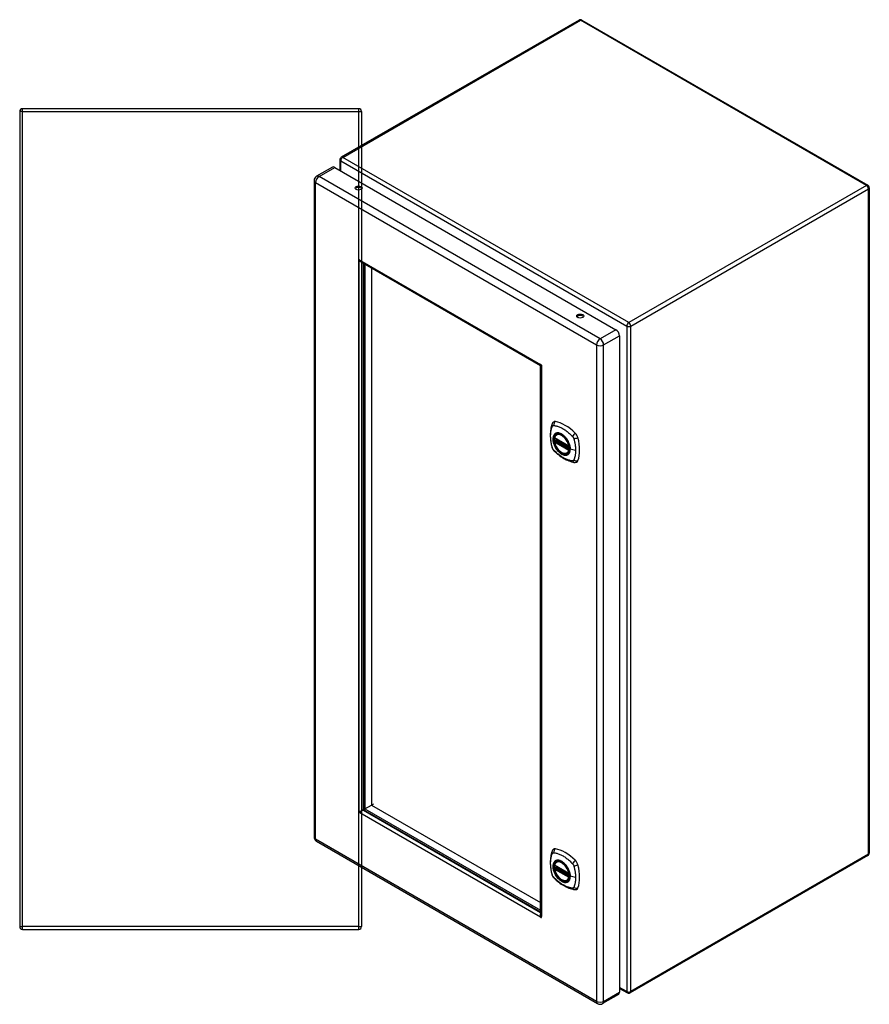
# Model space of a CAD drawing. Header units: inches. Extents: x 12.5 to 98.5, y 6.2 to 70.
# Tile 5 of 5: x 73.6 to 98.5, y 24.3 to 53.1. Entities that reach past the tile are written whole.
import ezdxf

# ---------------------------------------------------------------- set-up
doc = ezdxf.new("R2010")
doc.units = ezdxf.units.IN
doc.header["$MEASUREMENT"] = 0
doc.layers.add('Visible Edges(ANSI)', color=7, linetype='Continuous', lineweight=25)
doc.layers.add('Visible Tangent Edges(ANSI)', color=7, linetype='Continuous', lineweight=25)

msp = doc.modelspace()

# ---------------------------------------------------------------- linework, layer by layer
at = {"layer": 'Visible Edges(ANSI)'}
for p, q in [((89.993, 53.099), (83.04, 49.085)), ((90.077, 53.099), (98.443, 48.268)), ((73.632, 50.421), (73.632, 26.589)), ((83.548, 50.505), (73.716, 50.505)), ((83.632, 50.421), (83.632, 26.589)), ((82.998, 49.012), (82.998, 48.707)), ((82.78, 48.798), (82.317, 48.531)), ((82.853, 48.791), (91.073, 44.045)), ((82.244, 48.405), (82.244, 29.208)), ((98.485, 48.195), (98.485, 28.737)), ((83.56, 46.064), (83.585, 46.078)), ((83.625, 46.027), (88.865, 43.001)), ((83.69, 45.989), (83.69, 30.047)), ((83.732, 45.957), (83.732, 30.03)), ((88.863, 42.995), (83.732, 45.957)), ((83.927, 45.845), (83.927, 30.143)), ((91.177, 43.866), (91.177, 24.669)), ((88.863, 27.068), (88.863, 42.995)), ((88.869, 42.993), (88.869, 26.94)), ((88.885, 43.02), (88.885, 43.018)), ((88.894, 43.002), (88.896, 43.001)), ((89.339, 40.978), (89.349, 40.984)), ((89.282, 40.874), (89.696, 40.635)), ((89.282, 40.779), (89.296, 40.787)), ((89.302, 40.798), (89.302, 40.801)), ((89.307, 40.813), (89.348, 40.836)), ((89.652, 40.436), (89.662, 40.442)), ((83.679, 30.01), (83.692, 30.032)), ((83.714, 29.995), (83.688, 29.995)), ((83.725, 29.986), (88.869, 27.016)), ((83.732, 30.03), (83.927, 30.143)), ((83.732, 30.03), (88.863, 27.068)), ((83.927, 30.143), (83.982, 30.175)), ((83.927, 30.143), (88.863, 27.293)), ((82.317, 29.082), (90.538, 24.335)), ((98.443, 28.664), (91.491, 24.65)), ((89.282, 28.379), (89.696, 28.14)), ((89.282, 28.284), (89.296, 28.292)), ((89.302, 28.303), (89.302, 28.306)), ((89.307, 28.318), (89.348, 28.341)), ((89.339, 28.483), (89.349, 28.489)), ((89.652, 27.941), (89.662, 27.947)), ((88.894, 26.88), (88.87, 26.866)), ((73.716, 26.505), (83.548, 26.505)), ((91.177, 24.783), (91.407, 24.65)), ((91.146, 24.602), (90.684, 24.335))]:
    msp.add_line(p, q, dxfattribs=at)
at = {"layer": 'Visible Edges(ANSI)', "flags": 128}
for points in [[(83.585, 46.078), (83.585, 46.078), (83.585, 46.078), (83.585, 46.077), (83.585, 46.077), (83.585, 46.077), (83.585, 46.077), (83.586, 46.076), (83.586, 46.076), (83.586, 46.076), (83.586, 46.075), (83.586, 46.075), (83.586, 46.075), (83.586, 46.074), (83.587, 46.074), (83.587, 46.073), (83.587, 46.073), (83.587, 46.073), (83.587, 46.072), (83.587, 46.072), (83.587, 46.072), (83.588, 46.072), (83.588, 46.071), (83.588, 46.071), (83.588, 46.071)], [(83.588, 46.071), (83.589, 46.069), (83.59, 46.066), (83.591, 46.064), (83.592, 46.062), (83.593, 46.06), (83.594, 46.057), (83.596, 46.055), (83.597, 46.053), (83.598, 46.051), (83.6, 46.049), (83.601, 46.047), (83.603, 46.045), (83.604, 46.043), (83.606, 46.042), (83.608, 46.04), (83.609, 46.038), (83.611, 46.036), (83.613, 46.035), (83.615, 46.033), (83.617, 46.032), (83.619, 46.03), (83.621, 46.029), (83.623, 46.028), (83.625, 46.027)], [(83.565, 46.058), (83.565, 46.058), (83.565, 46.058), (83.565, 46.059), (83.565, 46.059), (83.564, 46.059), (83.564, 46.059), (83.564, 46.059), (83.564, 46.06), (83.563, 46.06), (83.563, 46.06), (83.563, 46.061), (83.563, 46.061), (83.562, 46.061), (83.562, 46.062), (83.562, 46.062), (83.562, 46.062), (83.561, 46.062), (83.561, 46.063), (83.561, 46.063), (83.561, 46.063), (83.561, 46.063), (83.561, 46.064), (83.56, 46.064), (83.56, 46.064)], [(83.64, 46.017), (83.637, 46.018), (83.634, 46.019), (83.631, 46.02), (83.627, 46.021), (83.624, 46.022), (83.621, 46.024), (83.617, 46.025), (83.614, 46.026), (83.611, 46.028), (83.607, 46.029), (83.604, 46.031), (83.601, 46.032), (83.598, 46.034), (83.594, 46.036), (83.591, 46.038), (83.588, 46.04), (83.585, 46.042), (83.582, 46.044), (83.579, 46.046), (83.576, 46.049), (83.573, 46.051), (83.571, 46.053), (83.568, 46.056), (83.565, 46.058)], [(88.885, 43.018), (88.883, 43.015), (88.881, 43.012), (88.879, 43.01), (88.877, 43.008), (88.875, 43.006), (88.874, 43.004), (88.872, 43.003), (88.87, 43.002), (88.869, 43.001), (88.868, 43.001), (88.866, 43.001), (88.865, 43.001), (88.864, 43.001), (88.864, 43.002), (88.863, 43.003), (88.863, 43.004), (88.863, 43.006), (88.863, 43.008), (88.863, 43.01), (88.863, 43.012), (88.864, 43.015), (88.865, 43.017), (88.866, 43.02), (88.867, 43.023)], [(88.867, 43.023), (88.867, 43.023), (88.867, 43.023), (88.867, 43.023), (88.867, 43.024), (88.867, 43.024), (88.868, 43.024), (88.868, 43.024), (88.868, 43.024), (88.868, 43.024), (88.868, 43.025), (88.868, 43.025), (88.868, 43.025), (88.868, 43.025), (88.869, 43.026), (88.869, 43.026), (88.869, 43.026), (88.869, 43.026), (88.869, 43.026), (88.869, 43.026), (88.869, 43.026), (88.869, 43.027), (88.869, 43.027), (88.869, 43.027), (88.87, 43.027)], [(88.89, 42.984), (88.886, 42.984), (88.883, 42.985), (88.881, 42.986), (88.878, 42.986), (88.876, 42.987), (88.874, 42.988), (88.873, 42.989), (88.871, 42.99), (88.87, 42.991), (88.87, 42.992), (88.87, 42.993), (88.87, 42.994), (88.87, 42.995), (88.871, 42.996), (88.872, 42.997), (88.873, 42.998), (88.875, 42.998), (88.877, 42.999), (88.879, 43), (88.881, 43.001), (88.884, 43.001), (88.887, 43.002), (88.891, 43.002), (88.894, 43.002)], [(88.894, 42.984), (88.894, 42.984), (88.894, 42.984), (88.894, 42.984), (88.894, 42.984), (88.893, 42.984), (88.893, 42.984), (88.893, 42.984), (88.893, 42.984), (88.893, 42.984), (88.892, 42.984), (88.892, 42.984), (88.892, 42.984), (88.892, 42.984), (88.891, 42.984), (88.891, 42.984), (88.891, 42.984), (88.891, 42.984), (88.891, 42.984), (88.89, 42.984), (88.89, 42.984), (88.89, 42.984), (88.89, 42.984), (88.89, 42.984), (88.89, 42.984)], [(89.205, 41.287), (89.197, 41.266), (89.191, 41.247), (89.186, 41.228), (89.181, 41.209), (89.177, 41.191), (89.172, 41.171), (89.165, 41.131), (89.159, 41.091), (89.155, 41.049), (89.153, 41.007), (89.152, 40.964), (89.153, 40.92), (89.155, 40.876), (89.159, 40.832), (89.165, 40.787), (89.172, 40.742), (89.18, 40.696), (89.19, 40.65), (89.195, 40.627), (89.198, 40.616), (89.202, 40.602)], [(89.243, 41.344), (89.23, 41.33), (89.22, 41.316), (89.211, 41.302), (89.205, 41.287)], [(89.277, 40.887), (89.281, 40.902), (89.286, 40.916), (89.292, 40.929), (89.3, 40.941), (89.308, 40.952), (89.317, 40.962), (89.328, 40.971), (89.339, 40.978)], [(89.591, 40.898), (89.61, 40.876), (89.628, 40.852), (89.645, 40.828), (89.66, 40.802), (89.674, 40.776), (89.687, 40.749), (89.699, 40.722), (89.709, 40.695)], [(89.202, 40.602), (89.206, 40.588), (89.211, 40.575), (89.217, 40.563), (89.224, 40.55), (89.231, 40.538), (89.239, 40.527), (89.248, 40.516), (89.258, 40.506)], [(89.652, 40.436), (89.64, 40.43), (89.628, 40.426), (89.615, 40.423), (89.602, 40.421), (89.589, 40.42), (89.575, 40.421), (89.56, 40.423), (89.546, 40.427), (89.531, 40.431), (89.517, 40.437), (89.502, 40.444), (89.487, 40.452), (89.473, 40.461), (89.458, 40.471), (89.444, 40.483), (89.43, 40.495), (89.416, 40.508), (89.402, 40.522), (89.389, 40.536), (89.377, 40.552), (89.365, 40.568), (89.353, 40.584), (89.342, 40.601), (89.332, 40.619), (89.322, 40.637), (89.313, 40.655), (89.305, 40.673), (89.298, 40.692), (89.291, 40.711), (89.285, 40.729), (89.281, 40.748), (89.277, 40.766)], [(89.296, 40.787), (89.299, 40.789), (89.301, 40.792), (89.302, 40.795), (89.302, 40.798)], [(89.258, 40.506), (89.267, 40.496), (89.277, 40.486), (89.294, 40.47), (89.328, 40.439), (89.363, 40.409), (89.399, 40.381), (89.435, 40.354), (89.472, 40.328), (89.509, 40.304), (89.546, 40.282), (89.584, 40.261), (89.622, 40.242), (89.659, 40.224), (89.698, 40.209), (89.736, 40.195), (89.774, 40.183), (89.812, 40.174), (89.831, 40.169), (89.842, 40.167), (89.853, 40.165)], [(89.853, 40.165), (89.868, 40.164), (89.885, 40.164), (89.902, 40.166), (89.921, 40.17)], [(83.56, 29.96), (83.56, 29.96), (83.561, 29.96), (83.561, 29.96), (83.561, 29.96), (83.561, 29.96), (83.561, 29.96), (83.561, 29.96), (83.562, 29.96), (83.562, 29.96), (83.562, 29.96), (83.562, 29.96), (83.563, 29.96), (83.563, 29.96), (83.563, 29.96), (83.563, 29.96), (83.564, 29.96), (83.564, 29.96), (83.564, 29.96), (83.564, 29.96), (83.565, 29.96), (83.565, 29.96), (83.565, 29.96), (83.565, 29.96), (83.565, 29.96)], [(83.565, 29.96), (83.569, 29.96), (83.574, 29.96), (83.578, 29.961), (83.583, 29.961), (83.587, 29.962), (83.592, 29.963), (83.597, 29.964), (83.602, 29.965), (83.607, 29.967), (83.613, 29.968), (83.618, 29.97), (83.623, 29.972), (83.628, 29.974), (83.633, 29.977), (83.639, 29.979), (83.644, 29.982), (83.649, 29.985), (83.653, 29.988), (83.658, 29.991), (83.663, 29.995), (83.667, 29.999), (83.671, 30.002), (83.675, 30.006), (83.679, 30.01)], [(83.688, 29.995), (83.683, 29.993), (83.677, 29.992), (83.672, 29.99), (83.667, 29.988), (83.662, 29.986), (83.656, 29.983), (83.651, 29.981), (83.646, 29.978), (83.641, 29.975), (83.637, 29.972), (83.632, 29.968), (83.627, 29.965), (83.623, 29.961), (83.619, 29.958), (83.615, 29.954), (83.611, 29.95), (83.607, 29.947), (83.604, 29.943), (83.601, 29.939), (83.598, 29.935), (83.595, 29.932), (83.592, 29.928), (83.59, 29.924), (83.588, 29.921)], [(83.588, 29.921), (83.588, 29.921), (83.588, 29.921), (83.588, 29.921), (83.587, 29.92), (83.587, 29.92), (83.587, 29.92), (83.587, 29.92), (83.587, 29.92), (83.587, 29.919), (83.587, 29.919), (83.586, 29.919), (83.586, 29.919), (83.586, 29.919), (83.586, 29.918), (83.586, 29.918), (83.586, 29.918), (83.586, 29.918), (83.585, 29.918), (83.585, 29.918), (83.585, 29.917), (83.585, 29.917), (83.585, 29.917), (83.585, 29.917), (83.585, 29.917)], [(89.243, 28.849), (89.23, 28.835), (89.22, 28.821), (89.211, 28.807), (89.205, 28.793)], [(89.205, 28.793), (89.197, 28.771), (89.191, 28.752), (89.186, 28.733), (89.181, 28.715), (89.177, 28.696), (89.172, 28.676), (89.165, 28.636), (89.159, 28.596), (89.155, 28.554), (89.153, 28.512), (89.152, 28.469), (89.153, 28.425), (89.155, 28.381), (89.159, 28.337), (89.165, 28.292), (89.172, 28.247), (89.18, 28.201), (89.19, 28.156), (89.195, 28.133), (89.198, 28.121), (89.202, 28.107)], [(89.277, 28.392), (89.281, 28.407), (89.286, 28.421), (89.292, 28.434), (89.3, 28.446), (89.308, 28.457), (89.317, 28.467), (89.328, 28.476), (89.339, 28.483)], [(89.652, 27.941), (89.64, 27.935), (89.628, 27.931), (89.615, 27.928), (89.602, 27.926), (89.589, 27.925), (89.575, 27.926), (89.56, 27.928), (89.546, 27.932), (89.531, 27.936), (89.517, 27.942), (89.502, 27.949), (89.487, 27.957), (89.473, 27.966), (89.458, 27.976), (89.444, 27.988), (89.43, 28), (89.416, 28.013), (89.402, 28.027), (89.389, 28.041), (89.377, 28.057), (89.365, 28.073), (89.353, 28.089), (89.342, 28.106), (89.332, 28.124), (89.322, 28.142), (89.313, 28.16), (89.305, 28.179), (89.298, 28.197), (89.291, 28.216), (89.285, 28.235), (89.281, 28.253), (89.277, 28.271)], [(89.296, 28.292), (89.299, 28.294), (89.301, 28.297), (89.302, 28.301), (89.302, 28.303)], [(89.591, 28.403), (89.61, 28.381), (89.628, 28.357), (89.645, 28.333), (89.66, 28.307), (89.674, 28.281), (89.687, 28.254), (89.699, 28.227), (89.709, 28.2)], [(89.202, 28.107), (89.206, 28.093), (89.211, 28.08), (89.217, 28.068), (89.224, 28.055), (89.231, 28.044), (89.239, 28.032), (89.248, 28.021), (89.258, 28.011)], [(89.258, 28.011), (89.267, 28.001), (89.277, 27.992), (89.294, 27.975), (89.328, 27.945), (89.363, 27.915), (89.399, 27.886), (89.435, 27.859), (89.472, 27.833), (89.509, 27.809), (89.546, 27.787), (89.584, 27.766), (89.622, 27.747), (89.659, 27.73), (89.698, 27.714), (89.736, 27.7), (89.774, 27.689), (89.812, 27.679), (89.831, 27.675), (89.842, 27.673), (89.853, 27.671)], [(89.853, 27.671), (89.868, 27.669), (89.885, 27.669), (89.902, 27.671), (89.921, 27.675)], [(88.867, 26.873), (88.866, 26.876), (88.865, 26.88), (88.865, 26.884), (88.864, 26.887), (88.864, 26.891), (88.863, 26.894), (88.863, 26.898), (88.863, 26.902), (88.863, 26.905), (88.863, 26.909), (88.863, 26.913), (88.863, 26.917), (88.863, 26.92), (88.863, 26.924), (88.863, 26.927), (88.864, 26.931), (88.864, 26.935), (88.865, 26.938), (88.866, 26.942), (88.866, 26.945), (88.867, 26.949), (88.868, 26.952), (88.869, 26.955), (88.869, 26.958)], [(88.87, 26.866), (88.869, 26.866), (88.869, 26.866), (88.869, 26.866), (88.869, 26.867), (88.869, 26.867), (88.869, 26.867), (88.869, 26.867), (88.869, 26.868), (88.869, 26.868), (88.869, 26.868), (88.868, 26.869), (88.868, 26.869), (88.868, 26.87), (88.868, 26.87), (88.868, 26.87), (88.868, 26.871), (88.868, 26.871), (88.868, 26.872), (88.867, 26.872), (88.867, 26.872), (88.867, 26.872), (88.867, 26.873), (88.867, 26.873), (88.867, 26.873)], [(88.869, 26.94), (88.87, 26.938), (88.87, 26.935), (88.87, 26.933), (88.87, 26.931), (88.87, 26.928), (88.871, 26.926), (88.871, 26.924), (88.872, 26.921), (88.872, 26.919), (88.873, 26.917), (88.874, 26.914), (88.875, 26.912), (88.876, 26.91), (88.877, 26.907), (88.878, 26.905), (88.879, 26.903), (88.88, 26.901), (88.881, 26.899), (88.882, 26.896), (88.884, 26.894), (88.885, 26.892), (88.887, 26.89), (88.888, 26.888), (88.89, 26.886)], [(88.89, 26.886), (88.89, 26.886), (88.89, 26.886), (88.89, 26.885), (88.89, 26.885), (88.89, 26.885), (88.891, 26.885), (88.891, 26.885), (88.891, 26.884), (88.891, 26.884), (88.891, 26.884), (88.892, 26.883), (88.892, 26.883), (88.892, 26.883), (88.892, 26.882), (88.893, 26.882), (88.893, 26.882), (88.893, 26.881), (88.893, 26.881), (88.893, 26.881), (88.894, 26.881), (88.894, 26.881), (88.894, 26.88), (88.894, 26.88), (88.894, 26.88)]]:
    msp.add_lwpolyline(points, dxfattribs=at)
at = {"layer": 'Visible Edges(ANSI)'}
for centre, radius, start, end in [((90.035, 53.026), 0.084, 60, 120), ((73.716, 50.421), 0.084, 90, 180), ((83.548, 50.421), 0.084, 0, 90), ((83.082, 49.012), 0.084, 120, 180), ((82.39, 48.405), 0.146, 120, 180), ((98.401, 48.195), 0.084, 0, 60), ((89.288, 40.884), 0.0118, 166.5554, 240), ((89.288, 40.768), 0.0118, 120, 190.611), ((89.313, 40.802), 0.0118, 120, 187.8283), ((89.702, 40.645), 0.0118, 240, 282.6344), ((82.39, 29.208), 0.146, 180, 240), ((98.401, 28.737), 0.084, 300, 0), ((89.288, 28.39), 0.0118, 166.5554, 240), ((89.288, 28.274), 0.0118, 120, 190.611), ((89.313, 28.308), 0.0118, 120, 187.8283), ((89.702, 28.151), 0.0118, 240, 282.6344), ((73.716, 26.589), 0.084, 180, 270), ((83.548, 26.589), 0.084, 270, 0), ((91.449, 24.723), 0.084, 240, 300), ((90.611, 24.462), 0.146, 240, 300)]:
    msp.add_arc(centre, radius, start, end, dxfattribs=at)
for centre, major_axis, start_param, end_param in [((82.853, 48.672), (-0.073, 0.126), 5.497787, 6.283185), ((83.545, 48.144), (0.102, 0), 0.378178, 2.763414), ((83.575, 46.067), (-0.0125, 0.0217), 4.906679, 7.659691), ((90.028, 44.401), (0.102, 0), 0.378178, 2.763414), ((91.073, 43.926), (0.073, -0.126), 0.785398, 2.356194), ((88.879, 43.004), (-0.0125, 0.0217), 3.335883, 6.088895), ((89.342, 41.198), (-0.089, 0.153), 5.825423, 6.408181), ((89.593, 40.201), (-0.64, 1.108), 5.170151, 5.825423), ((89.488, 40.703), (0.157, -0.273), 2.363977, 7.060801), ((89.844, 40.908), (0.089, -0.153), 1.113034, 2.028558), ((89.106, 41.045), (-0.64, 1.108), 3.599355, 4.254627), ((89.844, 40.329), (0.089, -0.153), 6.158189, 6.740947), ((83.575, 29.94), (0.0125, -0.0217), 3.335883, 6.088895), ((83.613, 29.961), (0.0125, -0.0217), 4.282486, 5.142292), ((83.725, 30.026), (0.025, -0.0433), 3.926991, 5.497787), ((89.342, 28.703), (-0.089, 0.153), 5.825423, 6.408181), ((89.593, 27.706), (-0.64, 1.108), 5.170151, 5.825423), ((89.488, 28.208), (0.157, -0.273), 2.363977, 7.060801), ((89.844, 28.413), (0.089, -0.153), 1.113034, 2.028558), ((89.106, 28.55), (-0.64, 1.108), 3.599355, 4.254627), ((89.844, 27.834), (0.089, -0.153), 6.158189, 6.740947), ((88.879, 26.877), (0.0125, -0.0217), 4.906679, 7.659691), ((91.073, 24.729), (0.073, -0.126), 0, 0.785398)]:
    msp.add_ellipse(centre, major_axis=major_axis, ratio=0.57735, start_param=start_param, end_param=end_param, dxfattribs=at)
for centre, major_axis in [((83.545, 48.187), (0.102, 0)), ((90.028, 44.444), (0.102, 0)), ((89.485, 40.701), (-0.16, 0.277)), ((89.485, 28.206), (-0.16, 0.277))]:
    msp.add_ellipse(centre, major_axis=major_axis, ratio=0.57735, dxfattribs=at)
at = {"layer": 'Visible Tangent Edges(ANSI)'}
for p, q in [((83.082, 49.081), (90.035, 53.094)), ((98.401, 48.264), (90.035, 53.094)), ((73.716, 50.421), (73.632, 50.421)), ((73.716, 50.421), (73.716, 50.505)), ((73.716, 26.589), (73.716, 50.421)), ((73.716, 50.421), (83.548, 50.421)), ((83.548, 50.421), (83.548, 50.505)), ((83.548, 50.421), (83.632, 50.421)), ((83.548, 26.589), (83.548, 50.421)), ((83.023, 48.978), (91.389, 44.147)), ((83.023, 48.693), (83.023, 48.978)), ((91.449, 44.25), (83.082, 49.081)), ((82.39, 48.524), (82.853, 48.791)), ((90.611, 43.778), (82.39, 48.524)), ((82.287, 48.345), (90.508, 43.599)), ((82.287, 29.149), (82.287, 48.345)), ((98.401, 48.264), (91.449, 44.25)), ((91.508, 44.147), (98.46, 48.161)), ((98.46, 28.702), (98.46, 48.161)), ((83.587, 46.073), (83.565, 46.058)), ((83.585, 46.078), (88.87, 43.027)), ((83.56, 29.96), (83.56, 46.064)), ((83.679, 45.995), (83.679, 30.01)), ((89.973, 44.395), (89.942, 44.413)), ((91.389, 44.147), (91.389, 24.689)), ((91.508, 24.689), (91.508, 44.147)), ((91.073, 44.045), (90.611, 43.778)), ((90.714, 43.599), (91.177, 43.866)), ((90.508, 43.599), (90.508, 24.402)), ((90.714, 24.402), (90.714, 43.599)), ((88.873, 43.027), (88.867, 43.023)), ((88.896, 42.987), (88.89, 42.984)), ((88.894, 42.984), (88.894, 26.88)), ((89.694, 40.641), (89.28, 40.88)), ((89.28, 40.764), (89.694, 40.525)), ((89.288, 40.778), (89.3, 40.785)), ((89.702, 40.539), (89.288, 40.778)), ((89.3, 40.785), (89.71, 40.548)), ((89.711, 40.565), (89.308, 40.798)), ((89.313, 40.812), (89.352, 40.834)), ((89.711, 40.583), (89.313, 40.812)), ((89.709, 40.543), (89.702, 40.539)), ((89.893, 40.515), (89.736, 40.555)), ((83.688, 29.995), (88.869, 27.003)), ((83.692, 30.032), (83.692, 30.032)), ((88.87, 26.866), (83.585, 29.917)), ((90.508, 24.402), (82.287, 29.149)), ((98.46, 28.702), (91.508, 24.689)), ((89.694, 28.146), (89.28, 28.385)), ((89.28, 28.269), (89.694, 28.03)), ((89.288, 28.283), (89.3, 28.29)), ((89.702, 28.044), (89.288, 28.283)), ((89.3, 28.29), (89.71, 28.053)), ((89.711, 28.07), (89.308, 28.303)), ((89.313, 28.317), (89.352, 28.339)), ((89.711, 28.088), (89.313, 28.317)), ((89.709, 28.048), (89.702, 28.044)), ((89.893, 28.02), (89.736, 28.06)), ((88.891, 26.884), (88.867, 26.873)), ((73.632, 26.589), (73.716, 26.589)), ((73.716, 26.505), (73.716, 26.589)), ((83.548, 26.589), (73.716, 26.589)), ((83.548, 26.505), (83.548, 26.589)), ((83.548, 26.589), (83.632, 26.589)), ((91.389, 24.689), (91.177, 24.811)), ((90.714, 24.402), (91.177, 24.669))]:
    msp.add_line(p, q, dxfattribs=at)
at = {"layer": 'Visible Tangent Edges(ANSI)', "flags": 128}
for points in [[(89.215, 40.587), (89.206, 40.62), (89.198, 40.65), (89.192, 40.68), (89.186, 40.709), (89.18, 40.738), (89.176, 40.768), (89.171, 40.797), (89.168, 40.825), (89.166, 40.854), (89.164, 40.882), (89.163, 40.909), (89.162, 40.936), (89.163, 40.963), (89.164, 40.989), (89.166, 41.015), (89.168, 41.04), (89.171, 41.065), (89.175, 41.089), (89.18, 41.112), (89.186, 41.135), (89.192, 41.158), (89.198, 41.179), (89.206, 41.2), (89.215, 41.222)], [(89.215, 41.222), (89.216, 41.224), (89.217, 41.225), (89.218, 41.227), (89.22, 41.228), (89.221, 41.23), (89.222, 41.231), (89.223, 41.233), (89.225, 41.234), (89.226, 41.235), (89.227, 41.236), (89.229, 41.237), (89.23, 41.238), (89.232, 41.239), (89.234, 41.24), (89.235, 41.24), (89.237, 41.241), (89.239, 41.241), (89.24, 41.242), (89.242, 41.242), (89.244, 41.242), (89.246, 41.243), (89.248, 41.243), (89.25, 41.243), (89.252, 41.243)], [(89.252, 41.243), (89.276, 41.24), (89.298, 41.236), (89.32, 41.232), (89.342, 41.226), (89.365, 41.219), (89.388, 41.212), (89.411, 41.203), (89.434, 41.194), (89.457, 41.184), (89.481, 41.173), (89.504, 41.161), (89.527, 41.147), (89.551, 41.134), (89.574, 41.119), (89.597, 41.103), (89.62, 41.087), (89.643, 41.069), (89.666, 41.051), (89.689, 41.032), (89.711, 41.013), (89.734, 40.993), (89.756, 40.972), (89.778, 40.951), (89.801, 40.926)], [(89.289, 40.998), (89.28, 40.99), (89.272, 40.981), (89.264, 40.971), (89.258, 40.96), (89.252, 40.949), (89.246, 40.936), (89.242, 40.923), (89.238, 40.909), (89.235, 40.894), (89.233, 40.878), (89.232, 40.862), (89.231, 40.846), (89.232, 40.829), (89.233, 40.811), (89.235, 40.794), (89.238, 40.775), (89.242, 40.757), (89.246, 40.738), (89.252, 40.719), (89.258, 40.701), (89.265, 40.682), (89.272, 40.663), (89.28, 40.645), (89.289, 40.626)], [(89.733, 40.557), (89.727, 40.499), (89.71, 40.45), (89.683, 40.412), (89.647, 40.388), (89.603, 40.379), (89.553, 40.384), (89.501, 40.404), (89.447, 40.438), (89.395, 40.483), (89.348, 40.538), (89.306, 40.601), (89.273, 40.668), (89.25, 40.737), (89.237, 40.805), (89.236, 40.867), (89.246, 40.922), (89.267, 40.967), (89.298, 40.999), (89.337, 41.018), (89.383, 41.022), (89.435, 41.011), (89.488, 40.986), (89.541, 40.948), (89.591, 40.898)], [(89.322, 41.017), (89.321, 41.017), (89.319, 41.016), (89.318, 41.015), (89.316, 41.015), (89.315, 41.014), (89.314, 41.013), (89.312, 41.013), (89.311, 41.012), (89.309, 41.011), (89.308, 41.011), (89.306, 41.01), (89.305, 41.009), (89.304, 41.008), (89.302, 41.007), (89.301, 41.006), (89.3, 41.006), (89.298, 41.005), (89.297, 41.004), (89.296, 41.003), (89.294, 41.002), (89.293, 41.001), (89.292, 41), (89.29, 40.999), (89.289, 40.998)], [(89.644, 40.831), (89.633, 40.848), (89.621, 40.865), (89.609, 40.881), (89.596, 40.896), (89.583, 40.911), (89.569, 40.925), (89.555, 40.938), (89.541, 40.951), (89.527, 40.962), (89.513, 40.973), (89.498, 40.983), (89.484, 40.992), (89.469, 41), (89.454, 41.007), (89.44, 41.012), (89.426, 41.017), (89.412, 41.021), (89.398, 41.024), (89.384, 41.025), (89.371, 41.026), (89.358, 41.025), (89.346, 41.024), (89.334, 41.021), (89.322, 41.017)], [(89.801, 40.926), (89.802, 40.924), (89.803, 40.923), (89.804, 40.922), (89.805, 40.921), (89.806, 40.92), (89.807, 40.919), (89.808, 40.918), (89.809, 40.916), (89.81, 40.915), (89.811, 40.914), (89.812, 40.913), (89.813, 40.912), (89.814, 40.91), (89.814, 40.909), (89.815, 40.908), (89.816, 40.906), (89.817, 40.905), (89.818, 40.904), (89.819, 40.903), (89.82, 40.901), (89.82, 40.9), (89.821, 40.899), (89.822, 40.897), (89.823, 40.896)], [(89.823, 40.896), (89.823, 40.895), (89.824, 40.893), (89.825, 40.892), (89.826, 40.891), (89.826, 40.889), (89.827, 40.888), (89.828, 40.887), (89.828, 40.885), (89.829, 40.884), (89.83, 40.882), (89.83, 40.881), (89.831, 40.88), (89.832, 40.878), (89.832, 40.877), (89.833, 40.875), (89.833, 40.874), (89.834, 40.873), (89.835, 40.871), (89.835, 40.87), (89.836, 40.868), (89.836, 40.867), (89.837, 40.866), (89.837, 40.864), (89.838, 40.863)], [(89.289, 40.626), (89.29, 40.624), (89.292, 40.621), (89.293, 40.619), (89.294, 40.617), (89.296, 40.614), (89.297, 40.612), (89.298, 40.609), (89.3, 40.607), (89.301, 40.604), (89.302, 40.602), (89.304, 40.6), (89.305, 40.597), (89.306, 40.595), (89.308, 40.592), (89.309, 40.59), (89.311, 40.588), (89.312, 40.585), (89.314, 40.583), (89.315, 40.58), (89.316, 40.578), (89.318, 40.576), (89.319, 40.573), (89.321, 40.571), (89.322, 40.569)], [(89.296, 40.787), (89.296, 40.787), (89.296, 40.787), (89.296, 40.787), (89.296, 40.787), (89.296, 40.787), (89.296, 40.787), (89.296, 40.787), (89.296, 40.787), (89.296, 40.787), (89.296, 40.787), (89.296, 40.787), (89.296, 40.787), (89.296, 40.787), (89.296, 40.787), (89.296, 40.787), (89.296, 40.787), (89.296, 40.787), (89.296, 40.787), (89.296, 40.787), (89.296, 40.787), (89.296, 40.787), (89.296, 40.787), (89.296, 40.787), (89.296, 40.787)], [(89.296, 40.787), (89.296, 40.787), (89.296, 40.787), (89.296, 40.786), (89.296, 40.786), (89.296, 40.786), (89.296, 40.786), (89.296, 40.786), (89.296, 40.786), (89.296, 40.786), (89.296, 40.786), (89.296, 40.786), (89.296, 40.786), (89.296, 40.786), (89.297, 40.786), (89.297, 40.786), (89.297, 40.786), (89.297, 40.786), (89.297, 40.786), (89.297, 40.786), (89.297, 40.786), (89.298, 40.786), (89.298, 40.785), (89.298, 40.785), (89.298, 40.785)], [(89.298, 40.785), (89.298, 40.785), (89.298, 40.785), (89.298, 40.785), (89.298, 40.785), (89.298, 40.785), (89.299, 40.785), (89.299, 40.785), (89.299, 40.785), (89.299, 40.785), (89.299, 40.785), (89.299, 40.785), (89.299, 40.785), (89.299, 40.785), (89.299, 40.785), (89.299, 40.785), (89.299, 40.785), (89.299, 40.785), (89.299, 40.785), (89.299, 40.785), (89.299, 40.785), (89.299, 40.785), (89.3, 40.785), (89.3, 40.785), (89.3, 40.785)], [(89.302, 40.8), (89.302, 40.8), (89.302, 40.8), (89.302, 40.8), (89.302, 40.8), (89.302, 40.799), (89.302, 40.799), (89.302, 40.799), (89.302, 40.799), (89.302, 40.799), (89.302, 40.799), (89.302, 40.799), (89.302, 40.799), (89.302, 40.799), (89.302, 40.799), (89.302, 40.799), (89.302, 40.799), (89.302, 40.799), (89.302, 40.799), (89.302, 40.799), (89.302, 40.799), (89.302, 40.799), (89.302, 40.798), (89.302, 40.798), (89.302, 40.798)], [(89.305, 40.799), (89.305, 40.799), (89.305, 40.799), (89.304, 40.799), (89.304, 40.799), (89.304, 40.799), (89.304, 40.799), (89.304, 40.799), (89.304, 40.799), (89.303, 40.8), (89.303, 40.8), (89.303, 40.8), (89.303, 40.8), (89.303, 40.8), (89.303, 40.8), (89.303, 40.8), (89.303, 40.8), (89.302, 40.8), (89.302, 40.8), (89.302, 40.8), (89.302, 40.8), (89.302, 40.8), (89.302, 40.8), (89.302, 40.8), (89.302, 40.8)], [(89.308, 40.798), (89.308, 40.798), (89.308, 40.798), (89.308, 40.798), (89.307, 40.798), (89.307, 40.798), (89.307, 40.798), (89.307, 40.798), (89.307, 40.798), (89.307, 40.798), (89.307, 40.798), (89.307, 40.798), (89.306, 40.798), (89.306, 40.798), (89.306, 40.798), (89.306, 40.799), (89.306, 40.799), (89.306, 40.799), (89.306, 40.799), (89.306, 40.799), (89.305, 40.799), (89.305, 40.799), (89.305, 40.799), (89.305, 40.799), (89.305, 40.799)], [(89.678, 40.774), (89.676, 40.776), (89.675, 40.779), (89.674, 40.781), (89.672, 40.784), (89.671, 40.786), (89.67, 40.789), (89.668, 40.791), (89.667, 40.793), (89.666, 40.796), (89.664, 40.798), (89.663, 40.801), (89.662, 40.803), (89.66, 40.805), (89.659, 40.808), (89.657, 40.81), (89.656, 40.813), (89.655, 40.815), (89.653, 40.817), (89.652, 40.82), (89.65, 40.822), (89.649, 40.824), (89.647, 40.827), (89.646, 40.829), (89.644, 40.831)], [(89.736, 40.555), (89.736, 40.563), (89.736, 40.572), (89.735, 40.58), (89.734, 40.589), (89.733, 40.598), (89.732, 40.607), (89.731, 40.616), (89.729, 40.625), (89.727, 40.634), (89.725, 40.643), (89.723, 40.653), (89.721, 40.662), (89.718, 40.671), (89.716, 40.681), (89.713, 40.69), (89.709, 40.699), (89.706, 40.709), (89.702, 40.718), (89.699, 40.728), (89.695, 40.737), (89.691, 40.746), (89.687, 40.755), (89.682, 40.765), (89.678, 40.774)], [(89.709, 40.695), (89.711, 40.689), (89.713, 40.683), (89.714, 40.677), (89.716, 40.671), (89.718, 40.665), (89.719, 40.659), (89.721, 40.653), (89.722, 40.647), (89.723, 40.641), (89.725, 40.636), (89.726, 40.63), (89.727, 40.624), (89.728, 40.618), (89.729, 40.612), (89.73, 40.607), (89.73, 40.601), (89.731, 40.595), (89.732, 40.59), (89.732, 40.584), (89.732, 40.578), (89.733, 40.573), (89.733, 40.568), (89.733, 40.562), (89.733, 40.557)], [(89.838, 40.863), (89.843, 40.845), (89.847, 40.83), (89.851, 40.815), (89.855, 40.8), (89.858, 40.785), (89.862, 40.771), (89.865, 40.756), (89.868, 40.741), (89.871, 40.727), (89.874, 40.712), (89.876, 40.697), (89.879, 40.683), (89.881, 40.668), (89.883, 40.654), (89.885, 40.64), (89.886, 40.626), (89.888, 40.611), (89.889, 40.597), (89.89, 40.583), (89.891, 40.569), (89.892, 40.556), (89.892, 40.542), (89.893, 40.528), (89.893, 40.515)], [(89.252, 40.524), (89.25, 40.527), (89.248, 40.529), (89.246, 40.531), (89.244, 40.534), (89.242, 40.536), (89.24, 40.539), (89.239, 40.541), (89.237, 40.544), (89.235, 40.546), (89.234, 40.549), (89.232, 40.551), (89.231, 40.554), (89.229, 40.557), (89.228, 40.559), (89.226, 40.562), (89.225, 40.565), (89.223, 40.568), (89.222, 40.57), (89.221, 40.573), (89.22, 40.576), (89.218, 40.579), (89.217, 40.582), (89.216, 40.584), (89.215, 40.587)], [(89.801, 40.207), (89.778, 40.21), (89.756, 40.214), (89.734, 40.219), (89.711, 40.225), (89.689, 40.231), (89.666, 40.239), (89.643, 40.248), (89.62, 40.257), (89.597, 40.267), (89.574, 40.279), (89.551, 40.291), (89.527, 40.304), (89.504, 40.318), (89.481, 40.333), (89.457, 40.348), (89.434, 40.365), (89.411, 40.382), (89.388, 40.4), (89.365, 40.418), (89.342, 40.438), (89.32, 40.458), (89.298, 40.478), (89.276, 40.5), (89.252, 40.524)], [(89.322, 40.569), (89.334, 40.552), (89.346, 40.535), (89.358, 40.52), (89.371, 40.504), (89.384, 40.49), (89.398, 40.476), (89.412, 40.462), (89.426, 40.45), (89.44, 40.438), (89.454, 40.428), (89.469, 40.418), (89.484, 40.409), (89.498, 40.401), (89.513, 40.394), (89.527, 40.388), (89.541, 40.383), (89.555, 40.379), (89.569, 40.377), (89.583, 40.375), (89.596, 40.375), (89.609, 40.375), (89.621, 40.377), (89.633, 40.379), (89.644, 40.383)], [(89.644, 40.383), (89.646, 40.384), (89.647, 40.384), (89.649, 40.385), (89.65, 40.385), (89.652, 40.386), (89.653, 40.387), (89.655, 40.387), (89.656, 40.388), (89.657, 40.389), (89.659, 40.39), (89.66, 40.39), (89.662, 40.391), (89.663, 40.392), (89.664, 40.393), (89.666, 40.394), (89.667, 40.395), (89.668, 40.395), (89.67, 40.396), (89.671, 40.397), (89.672, 40.398), (89.674, 40.399), (89.675, 40.4), (89.676, 40.401), (89.678, 40.402)], [(89.678, 40.402), (89.682, 40.406), (89.687, 40.41), (89.691, 40.415), (89.695, 40.419), (89.699, 40.424), (89.703, 40.429), (89.706, 40.435), (89.709, 40.44), (89.713, 40.446), (89.716, 40.452), (89.718, 40.458), (89.721, 40.464), (89.723, 40.471), (89.725, 40.478), (89.727, 40.485), (89.729, 40.492), (89.731, 40.499), (89.732, 40.507), (89.733, 40.514), (89.734, 40.522), (89.735, 40.53), (89.736, 40.538), (89.736, 40.546), (89.736, 40.555)], [(89.893, 40.515), (89.893, 40.501), (89.892, 40.488), (89.892, 40.475), (89.891, 40.462), (89.89, 40.449), (89.889, 40.436), (89.888, 40.423), (89.886, 40.411), (89.885, 40.398), (89.883, 40.386), (89.881, 40.374), (89.879, 40.362), (89.876, 40.35), (89.874, 40.338), (89.871, 40.327), (89.868, 40.315), (89.865, 40.304), (89.862, 40.293), (89.858, 40.282), (89.855, 40.271), (89.851, 40.26), (89.847, 40.25), (89.843, 40.24), (89.838, 40.228)], [(89.838, 40.228), (89.837, 40.226), (89.836, 40.225), (89.835, 40.223), (89.833, 40.222), (89.832, 40.22), (89.831, 40.219), (89.83, 40.218), (89.828, 40.216), (89.827, 40.215), (89.826, 40.214), (89.824, 40.213), (89.823, 40.212), (89.821, 40.211), (89.82, 40.211), (89.818, 40.21), (89.816, 40.209), (89.814, 40.209), (89.813, 40.208), (89.811, 40.208), (89.809, 40.208), (89.807, 40.207), (89.805, 40.207), (89.803, 40.207), (89.801, 40.207)], [(89.215, 28.092), (89.206, 28.126), (89.198, 28.155), (89.192, 28.185), (89.186, 28.214), (89.18, 28.244), (89.176, 28.273), (89.171, 28.302), (89.168, 28.33), (89.166, 28.359), (89.164, 28.387), (89.163, 28.414), (89.162, 28.442), (89.163, 28.468), (89.164, 28.494), (89.166, 28.52), (89.168, 28.545), (89.171, 28.57), (89.175, 28.594), (89.18, 28.617), (89.186, 28.64), (89.192, 28.663), (89.198, 28.684), (89.206, 28.705), (89.215, 28.727)], [(89.215, 28.727), (89.216, 28.729), (89.217, 28.73), (89.218, 28.732), (89.22, 28.734), (89.221, 28.735), (89.222, 28.736), (89.223, 28.738), (89.225, 28.739), (89.226, 28.74), (89.227, 28.741), (89.229, 28.742), (89.23, 28.743), (89.232, 28.744), (89.234, 28.745), (89.235, 28.745), (89.237, 28.746), (89.239, 28.747), (89.24, 28.747), (89.242, 28.747), (89.244, 28.748), (89.246, 28.748), (89.248, 28.748), (89.25, 28.748), (89.252, 28.748)], [(89.733, 28.062), (89.727, 28.004), (89.71, 27.955), (89.683, 27.918), (89.647, 27.894), (89.603, 27.884), (89.553, 27.889), (89.501, 27.909), (89.447, 27.943), (89.395, 27.988), (89.348, 28.044), (89.306, 28.106), (89.273, 28.174), (89.25, 28.243), (89.237, 28.31), (89.236, 28.373), (89.246, 28.427), (89.267, 28.472), (89.298, 28.504), (89.337, 28.523), (89.383, 28.527), (89.435, 28.516), (89.488, 28.491), (89.541, 28.453), (89.591, 28.403)], [(89.252, 28.748), (89.276, 28.746), (89.298, 28.742), (89.32, 28.737), (89.342, 28.731), (89.365, 28.724), (89.388, 28.717), (89.411, 28.708), (89.434, 28.699), (89.457, 28.689), (89.481, 28.678), (89.504, 28.666), (89.527, 28.653), (89.551, 28.639), (89.574, 28.624), (89.597, 28.608), (89.62, 28.592), (89.643, 28.574), (89.666, 28.556), (89.689, 28.537), (89.711, 28.518), (89.734, 28.498), (89.756, 28.477), (89.778, 28.456), (89.801, 28.431)], [(89.322, 28.522), (89.321, 28.522), (89.319, 28.521), (89.318, 28.521), (89.316, 28.52), (89.315, 28.519), (89.314, 28.519), (89.312, 28.518), (89.311, 28.517), (89.309, 28.516), (89.308, 28.516), (89.306, 28.515), (89.305, 28.514), (89.304, 28.513), (89.302, 28.512), (89.301, 28.512), (89.3, 28.511), (89.298, 28.51), (89.297, 28.509), (89.296, 28.508), (89.294, 28.507), (89.293, 28.506), (89.292, 28.505), (89.29, 28.504), (89.289, 28.503)], [(89.644, 28.337), (89.633, 28.353), (89.621, 28.37), (89.609, 28.386), (89.596, 28.401), (89.583, 28.416), (89.569, 28.43), (89.555, 28.443), (89.541, 28.456), (89.527, 28.467), (89.513, 28.478), (89.498, 28.488), (89.484, 28.497), (89.469, 28.505), (89.454, 28.512), (89.44, 28.518), (89.426, 28.522), (89.412, 28.526), (89.398, 28.529), (89.384, 28.53), (89.371, 28.531), (89.358, 28.53), (89.346, 28.529), (89.334, 28.526), (89.322, 28.522)], [(89.289, 28.503), (89.28, 28.495), (89.272, 28.486), (89.264, 28.476), (89.258, 28.465), (89.252, 28.454), (89.246, 28.441), (89.242, 28.428), (89.238, 28.414), (89.235, 28.399), (89.233, 28.384), (89.232, 28.368), (89.231, 28.351), (89.232, 28.334), (89.233, 28.316), (89.235, 28.299), (89.238, 28.281), (89.242, 28.262), (89.246, 28.243), (89.252, 28.225), (89.258, 28.206), (89.265, 28.187), (89.272, 28.168), (89.28, 28.15), (89.289, 28.132)], [(89.296, 28.292), (89.296, 28.292), (89.296, 28.292), (89.296, 28.292), (89.296, 28.292), (89.296, 28.292), (89.296, 28.292), (89.296, 28.292), (89.296, 28.292), (89.296, 28.292), (89.296, 28.292), (89.296, 28.292), (89.296, 28.292), (89.296, 28.292), (89.296, 28.292), (89.296, 28.292), (89.296, 28.292), (89.296, 28.292), (89.296, 28.292), (89.296, 28.292), (89.296, 28.292), (89.296, 28.292), (89.296, 28.292), (89.296, 28.292), (89.296, 28.292)], [(89.296, 28.292), (89.296, 28.292), (89.296, 28.292), (89.296, 28.292), (89.296, 28.292), (89.296, 28.292), (89.296, 28.291), (89.296, 28.291), (89.296, 28.291), (89.296, 28.291), (89.296, 28.291), (89.296, 28.291), (89.296, 28.291), (89.296, 28.291), (89.297, 28.291), (89.297, 28.291), (89.297, 28.291), (89.297, 28.291), (89.297, 28.291), (89.297, 28.291), (89.297, 28.291), (89.298, 28.291), (89.298, 28.291), (89.298, 28.291), (89.298, 28.291)], [(89.298, 28.291), (89.298, 28.29), (89.298, 28.29), (89.298, 28.29), (89.298, 28.29), (89.298, 28.29), (89.299, 28.29), (89.299, 28.29), (89.299, 28.29), (89.299, 28.29), (89.299, 28.29), (89.299, 28.29), (89.299, 28.29), (89.299, 28.29), (89.299, 28.29), (89.299, 28.29), (89.299, 28.29), (89.299, 28.29), (89.299, 28.29), (89.299, 28.29), (89.299, 28.29), (89.299, 28.29), (89.3, 28.29), (89.3, 28.29), (89.3, 28.29)], [(89.302, 28.305), (89.302, 28.305), (89.302, 28.305), (89.302, 28.305), (89.302, 28.305), (89.302, 28.305), (89.302, 28.305), (89.302, 28.305), (89.302, 28.304), (89.302, 28.304), (89.302, 28.304), (89.302, 28.304), (89.302, 28.304), (89.302, 28.304), (89.302, 28.304), (89.302, 28.304), (89.302, 28.304), (89.302, 28.304), (89.302, 28.304), (89.302, 28.304), (89.302, 28.304), (89.302, 28.304), (89.302, 28.304), (89.302, 28.304), (89.302, 28.303)], [(89.305, 28.304), (89.305, 28.304), (89.305, 28.304), (89.304, 28.304), (89.304, 28.304), (89.304, 28.305), (89.304, 28.305), (89.304, 28.305), (89.304, 28.305), (89.303, 28.305), (89.303, 28.305), (89.303, 28.305), (89.303, 28.305), (89.303, 28.305), (89.303, 28.305), (89.303, 28.305), (89.303, 28.305), (89.302, 28.305), (89.302, 28.305), (89.302, 28.305), (89.302, 28.305), (89.302, 28.305), (89.302, 28.305), (89.302, 28.305), (89.302, 28.305)], [(89.308, 28.303), (89.308, 28.303), (89.308, 28.303), (89.308, 28.303), (89.307, 28.303), (89.307, 28.303), (89.307, 28.303), (89.307, 28.303), (89.307, 28.303), (89.307, 28.303), (89.307, 28.303), (89.307, 28.303), (89.306, 28.303), (89.306, 28.304), (89.306, 28.304), (89.306, 28.304), (89.306, 28.304), (89.306, 28.304), (89.306, 28.304), (89.306, 28.304), (89.305, 28.304), (89.305, 28.304), (89.305, 28.304), (89.305, 28.304), (89.305, 28.304)], [(89.678, 28.279), (89.676, 28.281), (89.675, 28.284), (89.674, 28.286), (89.672, 28.289), (89.671, 28.291), (89.67, 28.294), (89.668, 28.296), (89.667, 28.299), (89.666, 28.301), (89.664, 28.303), (89.663, 28.306), (89.662, 28.308), (89.66, 28.311), (89.659, 28.313), (89.657, 28.315), (89.656, 28.318), (89.655, 28.32), (89.653, 28.323), (89.652, 28.325), (89.65, 28.327), (89.649, 28.33), (89.647, 28.332), (89.646, 28.334), (89.644, 28.337)], [(89.736, 28.06), (89.736, 28.068), (89.736, 28.077), (89.735, 28.085), (89.734, 28.094), (89.733, 28.103), (89.732, 28.112), (89.731, 28.121), (89.729, 28.13), (89.727, 28.139), (89.725, 28.149), (89.723, 28.158), (89.721, 28.167), (89.718, 28.176), (89.716, 28.186), (89.713, 28.195), (89.709, 28.205), (89.706, 28.214), (89.702, 28.223), (89.699, 28.233), (89.695, 28.242), (89.691, 28.251), (89.687, 28.261), (89.682, 28.27), (89.678, 28.279)], [(89.801, 28.431), (89.802, 28.43), (89.803, 28.428), (89.804, 28.427), (89.805, 28.426), (89.806, 28.425), (89.807, 28.424), (89.808, 28.423), (89.809, 28.422), (89.81, 28.42), (89.811, 28.419), (89.812, 28.418), (89.813, 28.417), (89.814, 28.415), (89.814, 28.414), (89.815, 28.413), (89.816, 28.412), (89.817, 28.41), (89.818, 28.409), (89.819, 28.408), (89.82, 28.406), (89.82, 28.405), (89.821, 28.404), (89.822, 28.403), (89.823, 28.401)], [(89.823, 28.401), (89.823, 28.4), (89.824, 28.398), (89.825, 28.397), (89.826, 28.396), (89.826, 28.394), (89.827, 28.393), (89.828, 28.392), (89.828, 28.39), (89.829, 28.389), (89.83, 28.388), (89.83, 28.386), (89.831, 28.385), (89.832, 28.383), (89.832, 28.382), (89.833, 28.381), (89.833, 28.379), (89.834, 28.378), (89.835, 28.376), (89.835, 28.375), (89.836, 28.374), (89.836, 28.372), (89.837, 28.371), (89.837, 28.369), (89.838, 28.368)], [(89.838, 28.368), (89.843, 28.35), (89.847, 28.335), (89.851, 28.32), (89.855, 28.305), (89.858, 28.291), (89.862, 28.276), (89.865, 28.261), (89.868, 28.246), (89.871, 28.232), (89.874, 28.217), (89.876, 28.203), (89.879, 28.188), (89.881, 28.174), (89.883, 28.159), (89.885, 28.145), (89.886, 28.131), (89.888, 28.117), (89.889, 28.103), (89.89, 28.089), (89.891, 28.075), (89.892, 28.061), (89.892, 28.047), (89.893, 28.033), (89.893, 28.02)], [(89.252, 28.03), (89.25, 28.032), (89.248, 28.034), (89.246, 28.036), (89.244, 28.039), (89.242, 28.041), (89.24, 28.044), (89.239, 28.046), (89.237, 28.049), (89.235, 28.051), (89.234, 28.054), (89.232, 28.057), (89.231, 28.059), (89.229, 28.062), (89.228, 28.065), (89.226, 28.067), (89.225, 28.07), (89.223, 28.073), (89.222, 28.076), (89.221, 28.078), (89.22, 28.081), (89.218, 28.084), (89.217, 28.087), (89.216, 28.09), (89.215, 28.092)], [(89.801, 27.712), (89.778, 27.715), (89.756, 27.719), (89.734, 27.724), (89.711, 27.73), (89.689, 27.737), (89.666, 27.744), (89.643, 27.753), (89.62, 27.762), (89.597, 27.773), (89.574, 27.784), (89.551, 27.796), (89.527, 27.809), (89.504, 27.823), (89.481, 27.838), (89.457, 27.853), (89.434, 27.87), (89.411, 27.887), (89.388, 27.905), (89.365, 27.924), (89.342, 27.943), (89.32, 27.963), (89.298, 27.983), (89.276, 28.005), (89.252, 28.03)], [(89.289, 28.132), (89.29, 28.129), (89.292, 28.127), (89.293, 28.124), (89.294, 28.122), (89.296, 28.119), (89.297, 28.117), (89.298, 28.114), (89.3, 28.112), (89.301, 28.11), (89.302, 28.107), (89.304, 28.105), (89.305, 28.102), (89.306, 28.1), (89.308, 28.098), (89.309, 28.095), (89.311, 28.093), (89.312, 28.09), (89.314, 28.088), (89.315, 28.086), (89.316, 28.083), (89.318, 28.081), (89.319, 28.079), (89.321, 28.076), (89.322, 28.074)], [(89.322, 28.074), (89.334, 28.057), (89.346, 28.041), (89.358, 28.025), (89.371, 28.009), (89.384, 27.995), (89.398, 27.981), (89.412, 27.967), (89.426, 27.955), (89.44, 27.944), (89.454, 27.933), (89.469, 27.923), (89.484, 27.914), (89.498, 27.906), (89.513, 27.899), (89.527, 27.893), (89.541, 27.888), (89.555, 27.885), (89.569, 27.882), (89.583, 27.88), (89.596, 27.88), (89.609, 27.88), (89.621, 27.882), (89.633, 27.884), (89.644, 27.888)], [(89.678, 27.907), (89.682, 27.911), (89.687, 27.915), (89.691, 27.92), (89.695, 27.924), (89.699, 27.929), (89.703, 27.934), (89.706, 27.94), (89.709, 27.945), (89.713, 27.951), (89.716, 27.957), (89.718, 27.963), (89.721, 27.97), (89.723, 27.976), (89.725, 27.983), (89.727, 27.99), (89.729, 27.997), (89.731, 28.004), (89.732, 28.012), (89.733, 28.019), (89.734, 28.027), (89.735, 28.035), (89.736, 28.043), (89.736, 28.051), (89.736, 28.06)], [(89.709, 28.2), (89.711, 28.194), (89.713, 28.188), (89.714, 28.182), (89.716, 28.176), (89.718, 28.17), (89.719, 28.164), (89.721, 28.158), (89.722, 28.152), (89.723, 28.147), (89.725, 28.141), (89.726, 28.135), (89.727, 28.129), (89.728, 28.123), (89.729, 28.117), (89.73, 28.112), (89.73, 28.106), (89.731, 28.1), (89.732, 28.095), (89.732, 28.089), (89.732, 28.084), (89.733, 28.078), (89.733, 28.073), (89.733, 28.067), (89.733, 28.062)], [(89.893, 28.02), (89.893, 28.006), (89.892, 27.993), (89.892, 27.98), (89.891, 27.967), (89.89, 27.954), (89.889, 27.941), (89.888, 27.928), (89.886, 27.916), (89.885, 27.903), (89.883, 27.891), (89.881, 27.879), (89.879, 27.867), (89.876, 27.855), (89.874, 27.843), (89.871, 27.832), (89.868, 27.82), (89.865, 27.809), (89.862, 27.798), (89.858, 27.787), (89.855, 27.776), (89.851, 27.766), (89.847, 27.755), (89.843, 27.745), (89.838, 27.733)], [(89.644, 27.888), (89.646, 27.889), (89.647, 27.889), (89.649, 27.89), (89.65, 27.891), (89.652, 27.891), (89.653, 27.892), (89.655, 27.893), (89.656, 27.893), (89.657, 27.894), (89.659, 27.895), (89.66, 27.896), (89.662, 27.896), (89.663, 27.897), (89.664, 27.898), (89.666, 27.899), (89.667, 27.9), (89.668, 27.901), (89.67, 27.902), (89.671, 27.902), (89.672, 27.903), (89.674, 27.904), (89.675, 27.905), (89.676, 27.906), (89.678, 27.907)], [(89.838, 27.733), (89.837, 27.732), (89.836, 27.73), (89.835, 27.728), (89.833, 27.727), (89.832, 27.725), (89.831, 27.724), (89.83, 27.723), (89.828, 27.722), (89.827, 27.72), (89.826, 27.719), (89.824, 27.718), (89.823, 27.717), (89.821, 27.717), (89.82, 27.716), (89.818, 27.715), (89.816, 27.714), (89.814, 27.714), (89.813, 27.713), (89.811, 27.713), (89.809, 27.713), (89.807, 27.712), (89.805, 27.712), (89.803, 27.712), (89.801, 27.712)]]:
    msp.add_lwpolyline(points, dxfattribs=at)
at = {"layer": 'Visible Tangent Edges(ANSI)'}
for centre, major_axis, ratio, start_param, end_param in [((90.035, 53.026), (-0.042, 0.0727), 0.57735, 5.497787, 6.283185), ((90.035, 53.026), (0.042, 0.0727), 0.57735, 0, 0.785398), ((83.082, 49.012), (-0.084, 0), 0.57735, 0, 0.785398), ((83.082, 49.012), (0.042, 0.0727), 0.57735, 0.785398, 2.356194), ((83.082, 49.012), (-0.042, 0.0727), 0.57735, 5.497787, 6.283185), ((82.39, 48.405), (-0.146, 0), 0.57735, 0, 0.785398), ((82.39, 48.405), (-0.073, -0.126), 0.57735, 3.926991, 5.497787), ((82.39, 48.405), (-0.073, 0.126), 0.57735, 5.497787, 6.283185), ((98.401, 48.195), (0.042, 0.0727), 0.57735, 0, 0.785398), ((98.401, 48.195), (0.042, -0.0727), 0.57735, 0.785398, 2.356194), ((98.401, 48.195), (0.084, 0), 0.57735, 5.497787, 6.283185), ((91.449, 44.182), (-0.042, -0.0727), 0.57735, 3.926991, 5.497787), ((91.449, 44.182), (0.084, 0), 0.57735, 3.926991, 5.497787), ((91.449, 44.182), (0.042, -0.0727), 0.57735, 0.785398, 2.356194), ((90.611, 43.659), (0.073, 0.126), 0.57735, 0.785398, 2.356194), ((90.611, 43.659), (-0.073, 0.126), 0.57735, 3.926991, 5.497787), ((90.611, 43.659), (-0.146, 0), 0.57735, 0.785398, 2.356194), ((89.316, 41.245), (-0.11, 0.042), 0.704518, 0, 0.765179), ((89.342, 41.261), (-0.027, -0.115), 0.753705, 3.902663, 5.039934), ((89.487, 40.702), (-0.173, 0.3), 0.57735, 5.055237, 10.652726), ((89.487, 40.702), (-0.151, 0.261), 0.57735, 4.164956, 6.830618), ((89.495, 40.707), (-0.156, 0.271), 0.57735, 6.166197, 6.283185), ((89.872, 40.955), (-0.0787, -0.088), 0.341266, 4.200572, 5.337843), ((89.316, 40.634), (-0.114, -0.032), 0.390453, 0, 0.392125), ((89.288, 40.884), (-0.0115, 0.0027), 0.697177, 0, 0.936254), ((89.288, 40.768), (-0.0116, -0.0022), 0.424984, 0, 0.691657), ((89.288, 40.884), (-0.0059, -0.0102), 0.57735, 5.497787, 6.283185), ((89.288, 40.768), (-0.0059, -0.0102), 0.57735, 3.926991, 5.497787), ((89.487, 40.702), (0.151, -0.261), 0.57735, 4.164956, 6.830618), ((89.288, 40.768), (-0.0059, 0.0102), 0.57735, 5.497787, 6.283185), ((89.291, 40.797), (0.0018, -0.0117), 0.983841, 0.332621, 1.648576), ((89.297, 40.796), (0.0039, 0.0112), 0.653911, 3.808835, 5.235416), ((89.3, 40.794), (0.0059, 0.0102), 0.57735, 3.926991, 5.335914), ((89.313, 40.802), (-0.0117, -0.0016), 0.470841, 0, 0.203742), ((89.313, 40.802), (-0.0059, -0.0102), 0.57735, 3.926991, 5.351326), ((89.313, 40.802), (-0.0059, 0.0102), 0.57735, 5.497787, 6.283185), ((89.702, 40.645), (-0.0059, -0.0102), 0.57735, 5.497787, 6.283185), ((89.702, 40.645), (-0.0116, -0.0022), 0.424984, 0.691657, 1.603666), ((89.899, 40.909), (0.116, 0.024), 0.341266, 4.086935, 5.224206), ((89.342, 40.588), (-0.0849, -0.0822), 0.390453, 5.89106, 6.283185), ((89.495, 40.707), (0.156, -0.271), 0.57735, 0, 0.116988), ((89.702, 40.53), (0.0059, 0.0102), 0.57735, 0.785398, 2.356194), ((89.702, 40.53), (0.0115, -0.0027), 0.697177, 4.077847, 5.160757), ((89.702, 40.53), (0.0059, -0.0102), 0.57735, 1.624298, 2.356194), ((89.738, 40.557), (-0.00492, 0), 0.57735, 0.141897, 1.156289), ((89.872, 40.282), (-0.019, -0.117), 0.704518, 5.518007, 6.283185), ((89.899, 40.298), (0.113, -0.035), 0.753705, 4.384844, 5.522115), ((83.642, 29.978), (0.031, -0.0537), 0.57735, 4.588882, 4.824594), ((83.664, 29.991), (-0.0155, 0.0268), 0.57735, 1.477139, 1.641547), ((82.39, 29.208), (-0.146, 0), 0.57735, 0, 0.785398), ((82.39, 29.208), (-0.073, -0.126), 0.57735, 5.497787, 6.283185), ((89.342, 28.766), (-0.027, -0.115), 0.753705, 3.902663, 5.039934), ((89.316, 28.751), (-0.11, 0.042), 0.704518, 0, 0.765179), ((89.487, 28.207), (-0.173, 0.3), 0.57735, 5.055237, 10.652726), ((89.487, 28.207), (-0.151, 0.261), 0.57735, 4.164956, 6.830618), ((89.872, 28.46), (-0.0787, -0.088), 0.341266, 4.200572, 5.337843), ((98.401, 28.737), (0.042, -0.0727), 0.57735, 0, 0.785398), ((98.401, 28.737), (0.084, 0), 0.57735, 5.497787, 6.283185), ((89.288, 28.39), (-0.0115, 0.0027), 0.697177, 0, 0.936254), ((89.288, 28.274), (-0.0116, -0.0022), 0.424984, 0, 0.691657), ((89.288, 28.39), (-0.0059, -0.0102), 0.57735, 5.497787, 6.283185), ((89.288, 28.274), (-0.0059, -0.0102), 0.57735, 3.926991, 5.497787), ((89.487, 28.207), (0.151, -0.261), 0.57735, 4.164956, 6.830618), ((89.288, 28.274), (-0.0059, 0.0102), 0.57735, 5.497787, 6.283185), ((89.291, 28.302), (0.0018, -0.0117), 0.983841, 0.332621, 1.648576), ((89.297, 28.301), (0.0039, 0.0112), 0.653911, 3.808835, 5.235416), ((89.3, 28.299), (0.0059, 0.0102), 0.57735, 3.926991, 5.335914), ((89.313, 28.308), (-0.0117, -0.0016), 0.470841, 0, 0.203742), ((89.313, 28.308), (-0.0059, -0.0102), 0.57735, 3.926991, 5.351326), ((89.313, 28.308), (-0.0059, 0.0102), 0.57735, 5.497787, 6.283185), ((89.495, 28.212), (-0.156, 0.271), 0.57735, 6.166197, 6.283185), ((89.899, 28.414), (0.116, 0.024), 0.341266, 4.086935, 5.224206), ((89.316, 28.139), (-0.114, -0.032), 0.390453, 0, 0.392125), ((89.342, 28.093), (-0.0849, -0.0822), 0.390453, 5.89106, 6.283185), ((89.495, 28.212), (0.156, -0.271), 0.57735, 0, 0.116988), ((89.702, 28.151), (-0.0059, -0.0102), 0.57735, 5.497787, 6.283185), ((89.702, 28.151), (-0.0116, -0.0022), 0.424984, 0.691657, 1.603666), ((89.702, 28.035), (0.0059, 0.0102), 0.57735, 0.785398, 2.356194), ((89.702, 28.035), (0.0115, -0.0027), 0.697177, 4.077847, 5.160757), ((89.702, 28.035), (0.0059, -0.0102), 0.57735, 1.624298, 2.356194), ((89.738, 28.062), (-0.00492, 0), 0.57735, 0.141897, 1.156289), ((89.872, 27.787), (-0.019, -0.117), 0.704518, 5.518007, 6.283185), ((89.899, 27.803), (0.113, -0.035), 0.753705, 4.384844, 5.522115), ((91.449, 24.723), (-0.084, 0), 0.57735, 0.785398, 2.356194), ((91.449, 24.723), (-0.042, -0.0727), 0.57735, 5.497787, 6.283185), ((91.449, 24.723), (0.042, -0.0727), 0.57735, 0, 0.785398), ((90.611, 24.462), (-0.073, -0.126), 0.57735, 5.497787, 6.283185), ((90.611, 24.462), (0.146, 0), 0.57735, 3.926991, 5.497787), ((90.611, 24.462), (0.073, -0.126), 0.57735, 0, 0.785398)]:
    msp.add_ellipse(centre, major_axis=major_axis, ratio=ratio, start_param=start_param, end_param=end_param, dxfattribs=at)
for centre, major_axis in [((89.488, 40.703), (0.171, -0.296)), ((89.485, 40.701), (-0.163, 0.282)), ((89.485, 40.701), (0.162, -0.281)), ((89.488, 28.208), (0.171, -0.296)), ((89.485, 28.206), (-0.163, 0.282)), ((89.485, 28.206), (0.162, -0.281))]:
    msp.add_ellipse(centre, major_axis=major_axis, ratio=0.57735, dxfattribs=at)

doc.saveas('drawing.dxf')
